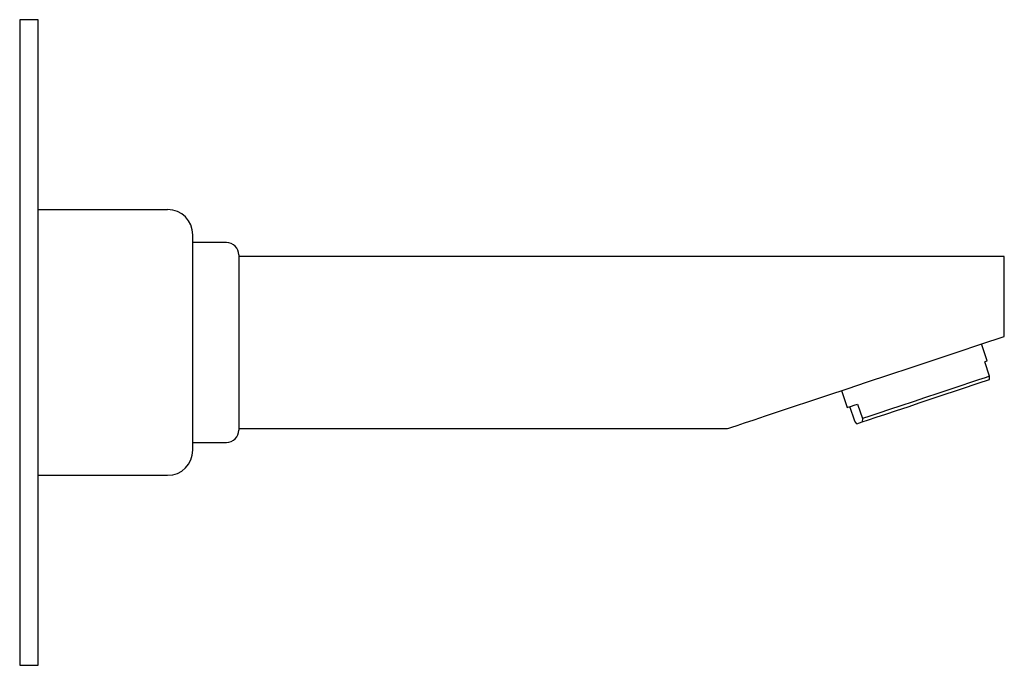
# Model space of a CAD drawing. Header units: millimetres. Extents: x 4120.878 to 4121.039, y 2000.74 to 2000.845.
import ezdxf

# ---------------------------------------------------------------- set-up
doc = ezdxf.new("R2010")
doc.units = ezdxf.units.MM
doc.layers.add('SANINDUSA', color=3, linetype='Continuous')

msp = doc.modelspace()

# ---------------------------------------------------------------- linework, layer by layer
at = {"layer": 'SANINDUSA'}
for p, q in [((4120.88142, 2000.84476), (4120.87842, 2000.84476)), ((4120.87842, 2000.84476), (4120.87842, 2000.73976)), ((4120.88142, 2000.73976), (4120.88142, 2000.84476)), ((4120.90248, 2000.81386), (4120.88142, 2000.81386)), ((4120.90656, 2000.79226), (4120.90656, 2000.80978)), ((4120.91206, 2000.80851), (4120.90656, 2000.80851)), ((4120.91406, 2000.80651), (4120.91406, 2000.77801)), ((4121.03856, 2000.80626), (4120.91406, 2000.80626)), ((4121.03856, 2000.79326), (4121.03856, 2000.80626)), ((4120.90656, 2000.77475), (4120.90656, 2000.79226)), ((4121.03579, 2000.78928), (4121.03488, 2000.79203)), ((4121.03616, 2000.78677), (4121.03537, 2000.78914)), ((4121.03613, 2000.78623), (4121.03616, 2000.78677)), ((4121.01211, 2000.78444), (4121.01303, 2000.78169)), ((4121.01469, 2000.78225), (4121.01549, 2000.77988)), ((4121.01424, 2000.77946), (4121.01345, 2000.78183)), ((4121.01459, 2000.77905), (4121.01424, 2000.77946)), ((4121.01459, 2000.77905), (4121.01546, 2000.77934)), ((4121.01549, 2000.77988), (4121.01546, 2000.77934)), ((4120.91406, 2000.77826), (4120.99356, 2000.77826)), ((4120.90656, 2000.77601), (4120.91206, 2000.77601)), ((4120.88142, 2000.77066), (4120.90248, 2000.77066)), ((4120.87842, 2000.73976), (4120.88142, 2000.73976))]:
    msp.add_line(p, q, dxfattribs=at)
at = {"layer": 'SANINDUSA', "flags": 128}
for points in [[(4120.99356, 2000.77826), (4120.99374, 2000.77832), (4120.99426, 2000.77849), (4120.99513, 2000.77878), (4120.99633, 2000.77918), (4120.99786, 2000.77969), (4120.9997, 2000.78031), (4121.00184, 2000.78102), (4121.00426, 2000.78183), (4121.00694, 2000.78272), (4121.00986, 2000.78369), (4121.013, 2000.78474), (4121.01632, 2000.78585), (4121.0198, 2000.78701), (4121.02341, 2000.78821), (4121.02713, 2000.78945), (4121.03091, 2000.79071), (4121.03473, 2000.79198), (4121.03856, 2000.79326)], [(4121.03537, 2000.78914), (4121.03563, 2000.78923), (4121.03577, 2000.78927), (4121.03579, 2000.78928)], [(4121.01546, 2000.77934), (4121.01645, 2000.77967), (4121.01774, 2000.7801), (4121.01928, 2000.78061), (4121.02102, 2000.78119), (4121.0229, 2000.78182), (4121.02487, 2000.78248), (4121.02685, 2000.78314), (4121.02878, 2000.78378), (4121.0306, 2000.78439), (4121.03225, 2000.78494), (4121.03367, 2000.78541), (4121.03481, 2000.78579), (4121.03564, 2000.78607), (4121.03613, 2000.78623)], [(4121.03616, 2000.78677), (4121.03544, 2000.78653), (4121.03439, 2000.78618), (4121.03306, 2000.78573), (4121.03147, 2000.7852), (4121.02968, 2000.78461), (4121.02776, 2000.78397), (4121.02575, 2000.7833), (4121.02372, 2000.78262), (4121.02174, 2000.78196), (4121.01987, 2000.78134), (4121.01817, 2000.78077), (4121.01669, 2000.78028), (4121.01549, 2000.77988)], [(4121.01303, 2000.78169), (4121.01303, 2000.78169), (4121.01313, 2000.78173), (4121.01335, 2000.7818), (4121.01369, 2000.78191), (4121.01414, 2000.78206), (4121.01469, 2000.78225)]]:
    msp.add_lwpolyline(points, dxfattribs=at)
at = {"layer": 'SANINDUSA'}
for centre, radius, start, end in [((4120.90248, 2000.80978), 0.00409, 0, 90), ((4120.91206, 2000.80651), 0.002, 0, 90), ((4120.91206, 2000.77801), 0.002, 270, 0), ((4120.90248, 2000.77475), 0.00409, 270, 0)]:
    msp.add_arc(centre, radius, start, end, dxfattribs=at)

doc.saveas('drawing.dxf')
